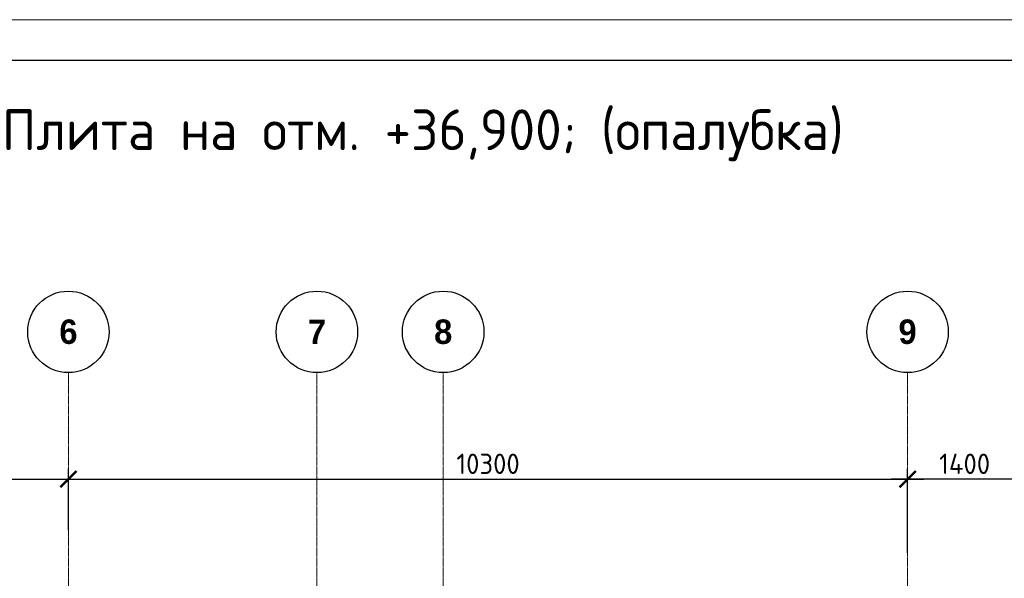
# Model space of a CAD drawing. Header units: millimetres. Extents: x -42044588 to 856694, y -806701 to 941911.
# Tile 81 of 256: x -179717 to -167631, y -368061 to -361200. Entities that reach past the tile are written whole.
import ezdxf

# ---------------------------------------------------------------- set-up
doc = ezdxf.new("R2010")
doc.units = ezdxf.units.MM
doc.linetypes.add('______5', pattern=[1100, 800, -100, 100, -100])
doc.linetypes.add('осевая', pattern=[50.8, 31.75, -6.35, 6.35, -6.35])
for name, color, linetype, lineweight in [('Оси', 40, '______5', 18), ('РАЗМЕРЫ', 1, 'Continuous', 9), ('ТОНКИЕ', 7, 'Continuous', 9), ('Узлы', 7, 'Continuous', 0)]:
    doc.layers.add(name, color=color, linetype=linetype, lineweight=lineweight)
doc.layers.add('ТОЛСТЫЕ_ОСНОВНЫЕ', color=6, linetype='Continuous')
doc.styles.add('Century Gothic', font='GOTHIC.TTF')
doc.styles.add('GOST-2.304_Type-B', font='GOST_Common.ttf')
doc.dimstyles.new('СПДС', dxfattribs={"dimscale": 100, "dimtxt": 2.5, "dimasz": 2, "dimexe": 1.25, "dimexo": 0, "dimtad": 1, "dimdec": 0, "dimrnd": 5, "dimtxsty": 'GOST-2.304_Type-B', "dimblk": 'ARCHTICK', "dimcen": 2.5, "dimdle": 2, "dimclrd": 1, "dimclre": 1, "dimclrt": 1, "dimadec": 0, "dimazin": 2, "dimtfac": 0.75, "dimtdec": 0, "dimtmove": 1, "dimatfit": 3, "dimfxl": 0, "dimtolj": 1, "dimarcsym": 0})

# ---------------------------------------------------------------- blocks, each defined once
blk = doc.blocks.new('NSY101')
at = {"color": 0, "linetype": 'ByBlock', "lineweight": -2}
blk.add_circle((0, 0), 50, dxfattribs=at)
blk = doc.blocks.new('СЛОЖНЫЙ_ОБЪЕКТ_2')
at = {"layer": 'Оси', "color": 16, "linetype": 'Continuous', "lineweight": 25, "transparency": 33554687, "xscale": 9.999999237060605, "yscale": 9.999999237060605, "zscale": 9.999999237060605}
blk.add_blockref('NSY101', (21513, -989), dxfattribs=at)
at = {"layer": 'Оси', "color": 16, "linetype": 'Continuous', "lineweight": 25, "transparency": 33554687, "insert": (21513, -989), "char_height": 300, "width": 385, "attachment_point": 5, "style": 'Century Gothic'}
blk.add_mtext('\\A1;{\\fCentury Gothic|i0|b1;\\H300.000000;\\W1.000000;\\C16;6}\\P', dxfattribs=at)
blk = doc.blocks.new('СЛОЖНЫЙ_ОБЪЕКТ_3')
at = {"layer": 'Оси', "color": 16, "linetype": 'Continuous', "lineweight": 25, "transparency": 33554687, "xscale": 9.999999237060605, "yscale": 9.999999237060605, "zscale": 9.999999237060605}
blk.add_blockref('NSY101', (24563, -989), dxfattribs=at)
at = {"layer": 'Оси', "color": 16, "linetype": 'Continuous', "lineweight": 25, "transparency": 33554687, "insert": (24563, -989), "char_height": 300, "width": 385, "attachment_point": 5, "style": 'Century Gothic'}
blk.add_mtext('\\A1;{\\fCentury Gothic|i0|b1;\\H300.000000;\\W1.000000;\\C16;7}\\P', dxfattribs=at)
blk = doc.blocks.new('СЛОЖНЫЙ_ОБЪЕКТ_4')
at = {"layer": 'Оси', "color": 16, "linetype": 'Continuous', "lineweight": 25, "transparency": 33554687, "xscale": 9.999999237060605, "yscale": 9.999999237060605, "zscale": 9.999999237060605}
blk.add_blockref('NSY101', (26113, -989), dxfattribs=at)
at = {"layer": 'Оси', "color": 16, "linetype": 'Continuous', "lineweight": 25, "transparency": 33554687, "insert": (26113, -989), "char_height": 300, "width": 385, "attachment_point": 5, "style": 'Century Gothic'}
blk.add_mtext('\\A1;{\\fCentury Gothic|i0|b1;\\H300.000000;\\W1.000000;\\C16;8}\\P', dxfattribs=at)
blk = doc.blocks.new('СЛОЖНЫЙ_ОБЪЕКТ_16')
at = {"layer": 'Оси', "color": 16, "linetype": 'Continuous', "lineweight": 25, "transparency": 33554687, "xscale": 9.999999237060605, "yscale": 9.999999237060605, "zscale": 9.999999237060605}
blk.add_blockref('NSY101', (31813, -989), dxfattribs=at)
at = {"layer": 'Оси', "color": 16, "linetype": 'Continuous', "lineweight": 25, "transparency": 33554687, "insert": (31813, -989), "char_height": 300, "width": 385, "attachment_point": 5, "style": 'Century Gothic'}
blk.add_mtext('\\A1;{\\fCentury Gothic|i0|b1;\\H300.000000;\\W1.000000;\\C16;9}\\P', dxfattribs=at)
blk = doc.blocks.new('оси блок 2')
at = {"layer": 'Оси', "color": 16, "linetype": 'осевая', "lineweight": 0, "ltscale": 0.25, "transparency": 33554687}
for p, q in [((-68904.7, -322543), (-68904.7, -347914.1)), ((-65854.7, -322543), (-65854.7, -347914.1)), ((-64304.7, -322543), (-64304.7, -347914.1)), ((-58604.7, -322543), (-58604.7, -347914.1))]:
    blk.add_line(p, q, dxfattribs=at)
at = {"layer": 'Оси', "color": 16, "linetype": 'Continuous', "lineweight": 25, "transparency": 33554687}
for name in ['СЛОЖНЫЙ_ОБЪЕКТ_2', 'СЛОЖНЫЙ_ОБЪЕКТ_3', 'СЛОЖНЫЙ_ОБЪЕКТ_4', 'СЛОЖНЫЙ_ОБЪЕКТ_16']:
    blk.add_blockref(name, (-90418.2, -321053.5), dxfattribs=at)
blk = doc.blocks.new('*U6686')
at = {"layer": 'ТОЛСТЫЕ_ОСНОВНЫЕ', "color": 6}
blk.add_lwpolyline([(20, 5), (886, 5), (886, 415), (20, 415)], close=True, dxfattribs=at)
at = {"layer": 'ТОНКИЕ'}
blk.add_lwpolyline([(0, 0), (891, 0), (891, 420), (0, 420)], close=True, dxfattribs=at)
blk = doc.blocks.new('_ArchTick')
at = {"color": 0, "linetype": 'ByBlock', "const_width": 0.15}
blk.add_lwpolyline([(-0.5, -0.5), (0.5, 0.5)], dxfattribs=at)
blk = doc.blocks.new('*D1009')
at = {"layer": 'DEFPOINTS', "color": 0, "transparency": 16777216}
for p in [(-168818, -366843), (-168818, -367396), (-167418, -367443)]:
    blk.add_point(p, dxfattribs=at)
at = {"layer": 'РАЗМЕРЫ', "color": 1, "lineweight": -2, "transparency": 16777216}
for p, q in [((-168818, -367396), (-168818, -366718)), ((-167418, -367443), (-167418, -366718)), ((-167218, -366843), (-169018, -366843))]:
    blk.add_line(p, q, dxfattribs=at)
at = {"layer": 'РАЗМЕРЫ', "color": 1, "lineweight": -2, "transparency": 16777216, "xscale": 200, "yscale": 200, "zscale": 200, "rotation": 180}
blk.add_blockref('_ArchTick', (-168818, -366843), dxfattribs=at)
at = {"layer": 'РАЗМЕРЫ', "color": 1, "lineweight": -2, "transparency": 16777216, "xscale": 200, "yscale": 200, "zscale": 200}
blk.add_blockref('_ArchTick', (-167418, -366843), dxfattribs=at)
at = {"layer": 'РАЗМЕРЫ', "color": 1, "lineweight": 0, "transparency": 16777216, "insert": (-168118, -366655), "char_height": 250, "attachment_point": 5, "style": 'GOST-2.304_Type-B'}
blk.add_mtext('\\A1;1400', dxfattribs=at)
blk = doc.blocks.new('*D1075')
at = {"layer": 'DEFPOINTS', "color": 0, "transparency": 16777216}
for p in [(-179118, -366843), (-182158, -367449), (-179118, -367468)]:
    blk.add_point(p, dxfattribs=at)
at = {"layer": 'РАЗМЕРЫ', "color": 1, "lineweight": -2, "transparency": 16777216}
for p, q in [((-182158, -367449), (-182158, -366718)), ((-179118, -367468), (-179118, -366718)), ((-182358, -366843), (-178918, -366843))]:
    blk.add_line(p, q, dxfattribs=at)
at = {"layer": 'РАЗМЕРЫ', "color": 1, "lineweight": -2, "transparency": 16777216, "xscale": 200, "yscale": 200, "zscale": 200, "rotation": 180}
blk.add_blockref('_ArchTick', (-182158, -366843), dxfattribs=at)
at = {"layer": 'РАЗМЕРЫ', "color": 1, "lineweight": -2, "transparency": 16777216, "xscale": 200, "yscale": 200, "zscale": 200}
blk.add_blockref('_ArchTick', (-179118, -366843), dxfattribs=at)
at = {"layer": 'РАЗМЕРЫ', "color": 1, "lineweight": 0, "transparency": 16777216, "insert": (-180638, -366655), "char_height": 250, "attachment_point": 5, "style": 'GOST-2.304_Type-B'}
blk.add_mtext('\\A1;3040', dxfattribs=at)
blk = doc.blocks.new('*D1076')
at = {"layer": 'DEFPOINTS', "color": 0, "transparency": 16777216}
for p in [(-168818, -366843), (-179118, -367468), (-168818, -367750)]:
    blk.add_point(p, dxfattribs=at)
at = {"layer": 'РАЗМЕРЫ', "color": 1, "lineweight": -2, "transparency": 16777216}
for p, q in [((-179118, -367468), (-179118, -366718)), ((-168818, -367750), (-168818, -366718)), ((-179318, -366843), (-168618, -366843))]:
    blk.add_line(p, q, dxfattribs=at)
at = {"layer": 'РАЗМЕРЫ', "color": 1, "lineweight": -2, "transparency": 16777216, "xscale": 200, "yscale": 200, "zscale": 200, "rotation": 180}
blk.add_blockref('_ArchTick', (-179118, -366843), dxfattribs=at)
at = {"layer": 'РАЗМЕРЫ', "color": 1, "lineweight": -2, "transparency": 16777216, "xscale": 200, "yscale": 200, "zscale": 200}
blk.add_blockref('_ArchTick', (-168818, -366843), dxfattribs=at)
at = {"layer": 'РАЗМЕРЫ', "color": 1, "lineweight": 0, "transparency": 16777216, "insert": (-173968, -366655), "char_height": 250, "attachment_point": 5, "style": 'GOST-2.304_Type-B'}
blk.add_mtext('\\A1;10300', dxfattribs=at)

msp = doc.modelspace()

# ---------------------------------------------------------------- block references
at = {"xscale": 100, "yscale": 100, "zscale": 100}
msp.add_blockref('*U6686', (-203199.263, -403200.052), dxfattribs=at)
at = {"layer": 'РАЗМЕРЫ'}
msp.add_blockref('оси блок 2', (-110213.32, -42992.017), dxfattribs=at)

# ---------------------------------------------------------------- texts
at = {"layer": 'Узлы', "color": 80, "linetype": 'Continuous', "lineweight": 0, "style": 'GOST-2.304_Type-B'}
msp.add_text('Плита на отм. +36,900; (опалубка)', height=500, dxfattribs=at).set_placement((-179935.326, -362802.137))

# ---------------------------------------------------------------- dimensions: what is measured, and where the dimension line sits
at = {"layer": 'РАЗМЕРЫ', "lineweight": 0}
for base, p1, p2, picture, middle in [((-179118.038, -366842.659), (-182158.038, -367448.66), (-179118.038, -367468.431), '*D1075', (-180638.038, -366655.159)), ((-168818.038, -366842.659), (-179118.038, -367468.431), (-168818.038, -367750.357), '*D1076', (-173968.038, -366655.159)), ((-168818.038, -366842.659), (-167418.038, -367443.34), (-168818.038, -367395.869), '*D1009', (-168118.038, -366655.159))]:
    dim = msp.add_linear_dim(base=base, p1=p1, p2=p2, dimstyle='СПДС', override={"dimrnd": 5}, dxfattribs=at)
    dim.commit()
    dim.dimension.update_dxf_attribs({"geometry": picture, "text_midpoint": middle})

doc.saveas('drawing.dxf')
